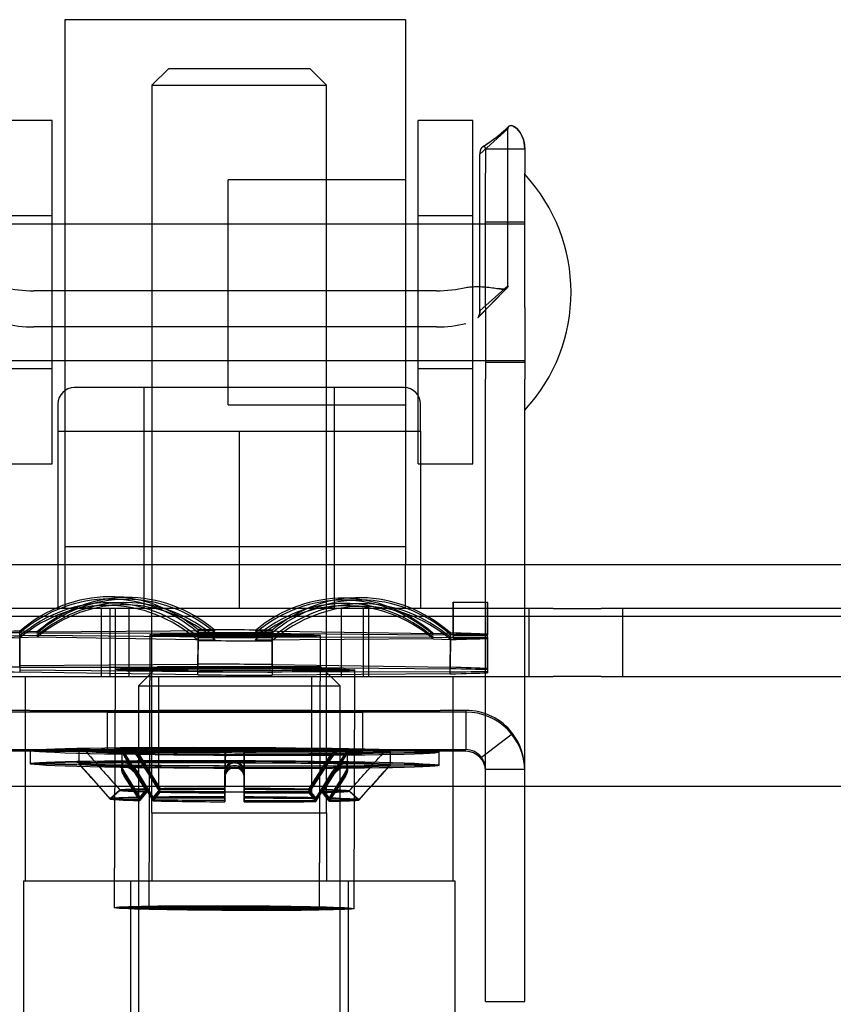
# Model space of a CAD drawing. Header units: inches. Extents: x 1 to 359, y -2 to 239.
# Tile 61 of 79: x 105.34 to 106.83, y 207.05 to 208.85. Entities that reach past the tile are written whole.
import ezdxf
from ezdxf.enums import TextEntityAlignment as Align
from ezdxf.lldxf.tags import DXFTag

# ---------------------------------------------------------------- set-up
doc = ezdxf.new("R2010")
doc.units = ezdxf.units.IN
doc.header["$MEASUREMENT"] = 0
for name, color, linetype in [('COM70838', 7, 'Continuous'), ('COM70839-3', 7, 'Continuous'), ('COM71195-7', 7, 'Continuous'), ('COM71298-2', 7, 'Continuous'), ('Default', 7, 'Continuous'), ('HAN13068', 7, 'Continuous'), ('HAN13068_NUT', 7, 'Continuous'), ('NTS18147', 7, 'Continuous'), ('ROL87452', 7, 'Continuous'), ('RVT17786', 7, 'Continuous'), ('RVT19000', 7, 'Continuous'), ('SPC87322', 7, 'Continuous'), ('STD26122', 7, 'Continuous'), ('WAF25376', 7, 'Continuous'), ('WAM30038', 7, 'Continuous')]:
    doc.layers.add(name, color=color, linetype=linetype)
doc.styles.add('SEACAD_Times_New_Roman', font='times.ttf')
tags = doc.linetypes.add('HIDDEN2', pattern=[0.1875, 0.125, -0.0625]).pattern_tags.tags
tags[6:7] = [DXFTag(74, 4), DXFTag(75, 0), DXFTag(340, '0'), DXFTag(46, 0.0), DXFTag(50, 0.0), DXFTag(44, 0.0), DXFTag(45, 0.0)]
tags[4:5] = [DXFTag(74, 4), DXFTag(75, 0), DXFTag(340, '0'), DXFTag(46, 0.0), DXFTag(50, 0.0), DXFTag(44, 0.0), DXFTag(45, 0.0)]
doc.dimstyles.new('HAMMOND_(STH_-_300x200)', dxfattribs={"dimtxt": 1.5, "dimasz": 1.875, "dimexe": 0.75, "dimexo": 0.75, "dimgap": 0.375, "dimtad": 0, "dimtih": 1, "dimtoh": 1, "dimzin": 0, "dimdsep": 46, "dimtxsty": 'SEACAD_Times_New_Roman', "dimblk1": '_SE_FILLED', "dimblk2": '_SE_FILLED', "dimsah": 1, "dimcen": 0.75, "dimadec": 0, "dimazin": 0, "dimtfac": 0.8, "dimtofl": 0, "dimtmove": 0, "dimatfit": 3, "dimfxl": 1, "dimtolj": 1, "dimtzin": 0, "dimarcsym": 0})

# ---------------------------------------------------------------- blocks, each defined once
blk = doc.blocks.new('SE3')
at = {"layer": 'COM70838', "color": 7, "linetype": 'HIDDEN2'}
for p, q in [((105.7162, 207.775), (105.2339, 207.775)), ((105.4889, 207.65), (105.4889, 207.775)), ((105.5389, 207.775), (105.5389, 207.65)), ((106.3171, 207.775), (105.7516, 207.775)), ((105.9289, 207.65), (105.9289, 207.775)), ((105.9789, 207.65), (105.9789, 207.775)), ((106.2724, 207.775), (106.2724, 207.65)), ((106.3171, 207.775), (106.4055, 207.775)), ((107.0639, 207.775), (106.4055, 207.775)), ((106.4454, 207.65), (106.4454, 207.775)), ((105.2339, 207.65), (106.3171, 207.65)), ((106.4055, 207.65), (106.3171, 207.65)), ((106.4055, 207.65), (107.1189, 207.65))]:
    blk.add_line(p, q, dxfattribs=at)
at = {"layer": 'COM70839-3', "color": 7, "linetype": 'HIDDEN2'}
for p, q in [((106.1828, 208.6085), (106.2342, 208.6549)), ((106.2342, 208.367), (106.2342, 208.6549)), ((106.1828, 208.3206), (106.1828, 208.6085)), ((106.1931, 208.6179), (106.2651, 208.6179)), ((106.1931, 208.6179), (106.1931, 208.5737)), ((106.2651, 208.6179), (106.2651, 208.5737)), ((106.1931, 208.327), (106.1931, 208.5737)), ((106.2651, 208.327), (106.2651, 208.5737)), ((106.2651, 208.4835), (106.1931, 208.4835)), ((106.1032, 208.3577), (105.3646, 208.3577)), ((106.1791, 208.3083), (106.2318, 208.3618)), ((106.1792, 208.3084), (106.2317, 208.3618)), ((106.1828, 208.3206), (106.2342, 208.367)), ((106.1931, 208.327), (106.1931, 208.1958)), ((106.2651, 208.327), (106.2651, 208.1958)), ((106.1032, 208.2915), (105.3646, 208.2915)), ((106.1931, 208.2265), (106.2651, 208.2265)), ((106.1931, 207.0988), (106.1931, 208.1958)), ((106.2651, 207.0988), (106.2651, 208.1958)), ((105.3576, 207.588), (105.3107, 207.588)), ((106.1571, 207.5848), (105.3107, 207.5848)), ((105.3576, 207.588), (106.1102, 207.588)), ((105.4999, 207.5849), (105.4999, 207.5852)), ((105.4999, 207.5129), (105.4999, 207.5849)), ((105.5934, 207.588), (105.5934, 207.516)), ((105.8744, 207.516), (105.8744, 207.588)), ((105.9679, 207.5849), (105.9679, 207.5852)), ((105.9679, 207.5129), (105.9679, 207.5849)), ((106.1571, 207.588), (106.1102, 207.588)), ((106.1571, 207.588), (106.1571, 207.516)), ((106.1857, 207.5019), (106.2428, 207.5458)), ((106.1857, 207.5018), (106.2428, 207.5457)), ((106.2428, 207.5458), (106.2428, 207.5457)), ((105.3107, 207.516), (105.3576, 207.516)), ((106.1571, 207.5128), (105.3107, 207.5128)), ((105.3576, 207.516), (106.1102, 207.516)), ((106.1102, 207.516), (106.1571, 207.516)), ((106.1857, 207.5019), (106.1857, 207.5018)), ((106.1931, 207.4799), (106.2651, 207.4799)), ((106.1931, 207.0538), (106.1931, 207.0988)), ((106.2651, 207.0538), (106.2651, 207.0988)), ((106.1931, 207.0538), (106.2651, 207.0538))]:
    blk.add_line(p, q, dxfattribs=at)
for centre, radius, start, end in [((106.0428, 208.8578), 0.2769, 301.5848, 314.4351), ((106.043, 208.8575), 0.2765, 308.7597, 314.4506), ((106.043, 208.8575), 0.2765, 301.5807, 303.9891), ((106.1571, 207.48), 0.108, 37.5055, 89.9987), ((106.1571, 207.4768), 0.108, 0, 90), ((106.1571, 207.4799), 0.108, 0.0016, 37.5087), ((106.1571, 207.48), 0.036, 37.4877, 89.9947), ((106.1571, 207.4768), 0.036, 0, 90), ((106.1571, 207.4799), 0.036, 0.003, 37.4978)]:
    blk.add_arc(centre, radius, start, end, dxfattribs=at)
for centre, major_axis, ratio, start_param, end_param in [((105.3646, 208.3968), (-0.1, 0), 0.390626, 1.001468, 1.570796), ((106.1032, 208.3968), (-0.1, 0), 0.390626, 1.570796, 2.140125), ((105.3646, 208.3305), (-0.1, 0), 0.390626, 1.001468, 1.570796), ((106.1032, 208.3305), (0.1, 0), 0.390626, 4.712389, 5.281717), ((105.7339, 207.5852), (-0.234, 0), 0.000115, 3.141593, 6.283185), ((105.7339, 207.5849), (0.234, 0), 0.000115, 3.141593, 6.283185), ((105.7339, 207.5132), (0.234, 0), 0.000115, 0, 3.141593), ((105.7339, 207.5129), (-0.234, 0), 0.000115, 0, 3.141593)]:
    blk.add_ellipse(centre, major_axis=major_axis, ratio=ratio, start_param=start_param, end_param=end_param, dxfattribs=at)
for centre, major_axis in [((105.7339, 207.588), (-0.1405, 0)), ((105.7339, 207.516), (0.1405, 0))]:
    blk.add_ellipse(centre, major_axis=major_axis, ratio=0.000115, dxfattribs=at)
for points, knots in [([(106.2342, 208.6549), (106.2343, 208.6554), (106.2343, 208.6558), (106.2344, 208.6563), (106.2344, 208.6565), (106.2345, 208.6568), (106.2345, 208.6568), (106.2347, 208.6577), (106.2349, 208.6583), (106.2358, 208.6597), (106.2368, 208.6603), (106.2406, 208.6611), (106.2441, 208.6602), (106.252, 208.6546), (106.2562, 208.6499), (106.2612, 208.6399), (106.2626, 208.6359), (106.2638, 208.6308), (106.264, 208.6298), (106.2644, 208.6275), (106.2646, 208.6261), (106.2648, 208.6246), (106.2648, 208.624), (106.2649, 208.6231), (106.2649, 208.6228), (106.265, 208.6222), (106.265, 208.6217), (106.2651, 208.6208), (106.2651, 208.6196), (106.2651, 208.6179)], [0, 0, 0, 0, 0.03125, 0.03125, 0.046875, 0.046875, 0.0625, 0.0625, 0.125, 0.125, 0.25, 0.25, 0.5, 0.5, 0.75, 0.75, 0.875, 0.875, 0.90625, 0.90625, 0.9375, 0.9375, 0.953125, 0.953125, 0.960938, 0.960938, 0.96875, 0.96875, 1, 1, 1, 1]), ([(106.2651, 208.6179), (106.2651, 208.6188), (106.2651, 208.6195), (106.2651, 208.6204), (106.2651, 208.6207), (106.265, 208.6211), (106.265, 208.6212), (106.2649, 208.6229), (106.2648, 208.6239), (106.2644, 208.6276), (106.264, 208.6298), (106.2626, 208.636), (106.2612, 208.6399), (106.2562, 208.6499), (106.252, 208.6546), (106.2441, 208.6602), (106.2406, 208.6611), (106.2369, 208.6603), (106.2358, 208.6597), (106.2351, 208.6585), (106.2349, 208.6583), (106.2348, 208.6578), (106.2347, 208.6577), (106.2346, 208.6574), (106.2346, 208.6571), (106.2344, 208.6566), (106.2343, 208.6559), (106.2342, 208.6549)], [0, 0, 0, 0, 0.015625, 0.015625, 0.023438, 0.023438, 0.03125, 0.03125, 0.0625, 0.0625, 0.125, 0.125, 0.25, 0.25, 0.5, 0.5, 0.75, 0.75, 0.875, 0.875, 0.90625, 0.90625, 0.921875, 0.921875, 0.9375, 0.9375, 1, 1, 1, 1]), ([(106.1931, 208.6179), (106.1931, 208.6181), (106.1931, 208.6186), (106.193, 208.6196), (106.1926, 208.6207), (106.192, 208.6216), (106.1904, 208.6229), (106.1872, 208.6223), (106.1846, 208.6185), (106.1835, 208.615), (106.1831, 208.613), (106.1829, 208.6108), (106.1828, 208.6093), (106.1828, 208.6085)], [0, 0, 0, 0, 0.026381, 0.052905, 0.106971, 0.162948, 0.220486, 0.464488, 0.727123, 0.794792, 0.862936, 0.931376, 1, 1, 1, 1]), ([(106.1571, 208.3639), (106.1587, 208.3641), (106.1619, 208.3645), (106.1682, 208.3651), (106.1758, 208.3654), (106.1843, 208.3653), (106.1946, 208.3647), (106.2059, 208.3633), (106.2167, 208.3615), (106.2248, 208.3605), (106.2297, 208.3607), (106.2325, 208.362), (106.234, 208.3639), (106.2341, 208.366), (106.2342, 208.367)], [0, 0, 0, 0, 0.040175, 0.080102, 0.158226, 0.23381, 0.30692, 0.445198, 0.573002, 0.690655, 0.799398, 0.868041, 0.934412, 1, 1, 1, 1]), ([(106.2342, 208.367), (106.2342, 208.3662), (106.234, 208.3648), (106.2333, 208.3629), (106.232, 208.3617), (106.2281, 208.3601), (106.2224, 208.3607), (106.2166, 208.3616), (106.2166, 208.3616)], [0, 0, 0, 0, 0.0491023, 0.0985231, 0.1490182, 0.2008436, 0.4264755, 0.4266891, 0.4266891, 0.4266891, 0.4266891]), ([(106.1828, 208.3206), (106.1828, 208.3201), (106.1828, 208.3196), (106.1828, 208.319), (106.1828, 208.3188), (106.1827, 208.3185), (106.1827, 208.3184), (106.1827, 208.3174), (106.1826, 208.3167), (106.1823, 208.3147), (106.1819, 208.3133), (106.1808, 208.3105), (106.1799, 208.3091), (106.1787, 208.3078)], [0, 0, 0, 0, 0.03125, 0.03125, 0.046875, 0.046875, 0.0625, 0.0625, 0.125, 0.125, 0.25, 0.25, 0.4245245, 0.4245245, 0.4245245, 0.4245245])]:
    blk.add_open_spline(points, degree=3, knots=knots, dxfattribs=at)
blk.add_open_spline([(106.1795, 208.3088), (106.1818, 208.3117), (106.1828, 208.3156), (106.1828, 208.3206)], degree=3, dxfattribs=at)
at = {"layer": 'COM71195-7', "color": 7, "linetype": 'Continuous'}
blk.add_line((108.3033, 207.448), (80.4935, 207.448), dxfattribs=at)
at = {"layer": 'COM71298-2', "color": 7, "linetype": 'HIDDEN2'}
blk.add_line((139.5514, 207.855), (79.6814, 207.855), dxfattribs=at)
at = {"layer": 'COM71298-2', "color": 7, "linetype": 'Continuous'}
blk.add_line((139.5514, 207.76), (79.6814, 207.76), dxfattribs=at)
at = {"layer": 'HAN13068', "color": 7, "linetype": 'HIDDEN2'}
for p, q in [((105.6114, 208.765), (105.5814, 208.735)), ((105.8714, 208.765), (105.6114, 208.765)), ((105.9014, 208.735), (105.8714, 208.765)), ((105.5814, 208.735), (105.9014, 208.735)), ((105.5814, 208.735), (105.5814, 207.775)), ((105.9014, 207.775), (105.9014, 208.735)), ((105.5814, 207.4), (105.5814, 207.275)), ((105.5814, 207.4), (105.7414, 207.4)), ((105.7414, 207.4), (105.9014, 207.4)), ((105.9014, 207.4), (105.9014, 207.275)), ((105.3459, 207.275), (105.5418, 207.275)), ((105.3459, 207.275), (105.3459, 206.573)), ((105.5418, 207.275), (105.941, 207.275)), ((105.5418, 207.275), (105.5418, 206.573)), ((105.941, 207.275), (106.1369, 207.275)), ((105.941, 207.275), (105.941, 206.573)), ((106.1369, 207.275), (106.1369, 206.573))]:
    blk.add_line(p, q, dxfattribs=at)
at = {"layer": 'HAN13068_NUT', "color": 7, "linetype": 'HIDDEN2'}
for p, q in [((106.0439, 208.18), (105.4389, 208.18)), ((105.5664, 208.18), (105.5664, 207.775)), ((105.9164, 207.775), (105.9164, 208.18)), ((105.4089, 208.15), (105.4089, 208.1)), ((106.0739, 208.1), (106.0739, 208.15)), ((105.4089, 208.1), (105.5752, 208.1)), ((105.4089, 208.1), (105.4089, 207.775)), ((105.5752, 208.1), (105.7414, 208.1)), ((105.7414, 208.1), (105.9077, 208.1)), ((105.7414, 208.1), (105.7414, 207.775)), ((105.9077, 208.1), (106.0739, 208.1)), ((106.0739, 208.1), (106.0739, 207.775))]:
    blk.add_line(p, q, dxfattribs=at)
for centre, start, end in [((105.4389, 208.15), 90, 180), ((106.0439, 208.15), 0, 90)]:
    blk.add_arc(centre, 0.03, start, end, dxfattribs=at)
at = {"layer": 'NTS18147', "color": 7, "linetype": 'HIDDEN2'}
for p, q in [((105.545, 207.795), (105.5135, 207.7962)), ((105.9548, 207.7945), (105.9233, 207.7935)), ((105.5233, 207.7814), (105.4918, 207.7805)), ((105.5293, 207.7856), (105.4978, 207.7853)), ((105.539, 207.7916), (105.5075, 207.7922)), ((105.9608, 207.7905), (105.9293, 207.7901)), ((105.9705, 207.7834), (105.939, 207.784)), ((105.9765, 207.7786), (105.945, 207.7798)), ((106.1972, 207.7861), (106.1342, 207.7863)), ((106.1972, 207.7858), (106.1342, 207.7861)), ((105.3387, 207.6702), (105.3389, 207.7332)), ((105.3387, 207.6671), (105.3389, 207.7301)), ((105.3389, 207.7247), (105.3387, 207.6617)), ((105.3704, 207.732), (105.3389, 207.7332)), ((105.3704, 207.7295), (105.3389, 207.7301)), ((105.3704, 207.7251), (105.3389, 207.7247)), ((105.3704, 207.722), (105.3389, 207.7211)), ((105.3704, 207.732), (105.6974, 207.7344)), ((105.3704, 207.7295), (105.6974, 207.7299)), ((105.6974, 207.7222), (105.3704, 207.7251)), ((105.6974, 207.717), (105.3704, 207.722)), ((105.5774, 207.7265), (105.5755, 207.226)), ((105.5774, 207.7262), (105.5755, 207.2258)), ((105.6659, 207.7356), (105.6656, 207.6726)), ((105.6659, 207.7305), (105.6656, 207.6675)), ((105.6656, 207.6588), (105.6659, 207.7218)), ((105.6974, 207.7344), (105.6659, 207.7356)), ((105.6974, 207.7299), (105.6659, 207.7305)), ((105.6974, 207.7222), (105.6659, 207.7218)), ((105.7704, 207.7341), (105.8019, 207.7351)), ((105.7704, 207.7341), (106.0974, 207.7291)), ((105.7704, 207.7296), (105.8019, 207.7299)), ((105.7704, 207.7296), (106.0974, 207.7267)), ((106.0974, 207.7222), (105.7704, 207.7219)), ((105.7704, 207.7219), (105.8019, 207.7213)), ((105.8017, 207.6721), (105.8019, 207.7351)), ((105.8017, 207.6669), (105.8019, 207.7299)), ((105.8019, 207.7213), (105.8017, 207.6583)), ((105.8885, 207.2248), (105.8904, 207.7253)), ((105.8885, 207.2246), (105.8904, 207.725)), ((106.0974, 207.7291), (106.1289, 207.7301)), ((106.0974, 207.7267), (106.1289, 207.727)), ((106.0974, 207.7222), (106.1289, 207.7216)), ((106.1289, 207.7301), (106.1286, 207.6671)), ((106.1289, 207.727), (106.1286, 207.664)), ((106.1286, 207.6586), (106.1289, 207.7216)), ((106.1339, 207.7277), (106.1339, 207.7203)), ((106.1339, 207.7277), (106.1969, 207.7275)), ((106.1339, 207.726), (106.1339, 207.7227)), ((106.1339, 207.726), (106.1969, 207.7257)), ((106.1339, 207.7227), (106.1969, 207.7224)), ((106.1967, 207.6645), (106.1969, 207.7275)), ((106.1967, 207.6627), (106.1969, 207.7257)), ((106.1969, 207.7224), (106.1967, 207.6594)), ((105.3389, 207.7211), (105.3387, 207.6581)), ((105.6656, 207.6531), (105.6659, 207.7161)), ((105.6974, 207.717), (105.6659, 207.7161)), ((106.0974, 207.7192), (105.7704, 207.7167)), ((105.7704, 207.7167), (105.8019, 207.7155)), ((105.8019, 207.7155), (105.8017, 207.6525)), ((106.0974, 207.7192), (106.1289, 207.718)), ((106.1286, 207.655), (106.1289, 207.718)), ((106.1339, 207.7203), (106.1969, 207.72)), ((106.1969, 207.72), (106.1967, 207.657)), ((105.3387, 207.6702), (105.6656, 207.6726)), ((105.3387, 207.6671), (105.6656, 207.6675)), ((105.8017, 207.6721), (106.1286, 207.6671)), ((105.6656, 207.6588), (105.3387, 207.6617)), ((105.6656, 207.6531), (105.3387, 207.6581)), ((105.5137, 207.6637), (105.512, 207.2263)), ((105.5137, 207.6634), (105.512, 207.226)), ((105.8017, 207.6669), (106.1286, 207.664)), ((106.1286, 207.6586), (105.8017, 207.6583)), ((106.1286, 207.655), (105.8017, 207.6525)), ((105.952, 207.2245), (105.9537, 207.662)), ((105.952, 207.2243), (105.9537, 207.6617)), ((106.1967, 207.6645), (106.1967, 207.657)), ((106.1967, 207.6627), (106.1967, 207.6594))]:
    blk.add_line(p, q, dxfattribs=at)
for centre, major_axis, ratio, start_param, end_param in [((105.5014, 207.4781), (-0.0121, -0.3181), 0.865814, 2.546334, 3.815754), ((105.5014, 207.4739), (-0.0061, -0.3183), 0.865981, 2.524392, 3.793812), ((105.5329, 207.4769), (-0.0121, -0.3181), 0.865814, 2.546334, 3.815754), ((105.5329, 207.4733), (-0.0061, -0.3183), 0.865981, 2.524392, 3.793812), ((105.9329, 207.4753), (0.0096, -0.3182), 0.8659, 2.46742, 3.736839), ((105.9644, 207.4763), (0.0096, -0.3182), 0.8659, 2.46742, 3.736839), ((105.9644, 207.4721), (0.0036, -0.3183), 0.866004, 2.489372, 3.758792), ((105.5014, 207.4669), (0.0036, -0.3183), 0.866004, 2.489372, 3.758792), ((105.5014, 207.4623), (0.0096, -0.3182), 0.8659, 2.46742, 3.736839), ((105.5329, 207.4673), (0.0036, -0.3183), 0.866004, 2.489372, 3.758792), ((105.5329, 207.4632), (0.0096, -0.3182), 0.8659, 2.46742, 3.736839), ((105.9329, 207.4718), (0.0036, -0.3183), 0.866004, 2.489372, 3.758792), ((105.9329, 207.4657), (-0.0061, -0.3183), 0.865981, 2.524392, 3.793812), ((105.9329, 207.4617), (-0.0121, -0.3181), 0.865814, 2.546334, 3.815754), ((105.9644, 207.4651), (-0.0061, -0.3183), 0.865981, 2.524392, 3.793812), ((105.9644, 207.4605), (-0.0121, -0.3181), 0.865814, 2.546334, 3.815754), ((106.1329, 207.468), (-0.0012, -0.3183), 0.000023, 2.498127, 3.767547), ((106.1959, 207.4675), (-0.0012, -0.3183), 0.000086, 2.487146, 3.756566), ((106.1959, 207.4677), (-0.0012, -0.3183), 0.000023, 2.498127, 3.767547), ((106.1329, 207.4677), (-0.0012, -0.3183), 0.000086, 2.487146, 3.141593), ((105.7339, 207.7256), (-0.5, 0.002), 0.019735, -0.659991, -0.387034), ((105.7339, 207.7259), (-0.5, 0.002), 0.008755, -0.660054, -0.387097), ((105.7339, 207.7259), (-0.5, 0.002), 0.008755, 0.387143, 0.6601), ((105.7339, 207.7256), (-0.5, 0.002), 0.019735, 0.387207, 0.660163), ((105.7339, 207.7256), (0.5, -0.002), 0.019735, 1.434404, 1.707361), ((105.7339, 207.7259), (0.5, -0.002), 0.008755, 1.434341, 1.707298), ((105.7339, 207.7259), (-0.5, 0.002), 0.008755, 1.434341, 1.707298), ((105.7339, 207.7256), (0.5, -0.002), 0.019735, 0.387207, 0.660163), ((105.7339, 207.7259), (0.5, -0.002), 0.008755, 0.387143, 0.6601), ((105.7339, 207.7259), (0.5, -0.002), 0.008755, -0.660054, -0.387097), ((105.7339, 207.7256), (-0.5, 0.002), 0.019735, 1.434404, 1.707361), ((105.7339, 207.7256), (0.5, -0.002), 0.019735, -0.659991, -0.387034), ((105.7337, 207.6629), (-0.5, 0.002), 0.008755, -0.660054, -0.387097), ((105.7337, 207.6626), (-0.5, 0.002), 0.019735, 4.575997, 4.848954), ((105.7337, 207.6629), (-0.5, 0.002), 0.008755, 4.575934, 4.84889), ((105.7337, 207.6626), (0.5, -0.002), 0.019735, 0.387207, 0.660163), ((105.7337, 207.6626), (-0.5, 0.002), 0.019735, 0.387207, 0.660163), ((105.7337, 207.6629), (0.5, -0.002), 0.008755, 4.575934, 4.84889), ((105.7337, 207.6626), (0.5, -0.002), 0.019735, 4.575997, 4.848954), ((105.7337, 207.6629), (0.5, -0.002), 0.008755, 0.387143, 0.6601), ((105.7337, 207.6629), (0.5, -0.002), 0.008755, -0.660054, -0.387097), ((105.7337, 207.6626), (0.5, -0.002), 0.019735, -0.659991, -0.387034)]:
    blk.add_ellipse(centre, major_axis=major_axis, ratio=ratio, start_param=start_param, end_param=end_param, dxfattribs=at)
for centre, major_axis, ratio in [((105.7339, 207.7256), (0.1565, -0.0006), 0.019735), ((105.7339, 207.7259), (0.1565, -0.0006), 0.008755), ((105.7337, 207.6626), (0.22, -0.0009), 0.019735), ((105.7337, 207.6629), (0.22, -0.0009), 0.008755), ((105.732, 207.2252), (0.22, -0.0009), 0.019735), ((105.732, 207.2254), (0.22, -0.0009), 0.008755), ((105.732, 207.2252), (0.1565, -0.0006), 0.019735), ((105.732, 207.2254), (0.1565, -0.0006), 0.008755)]:
    blk.add_ellipse(centre, major_axis=major_axis, ratio=ratio, dxfattribs=at)
at = {"layer": 'ROL87452', "color": 7, "linetype": 'HIDDEN2'}
for p, q in [((105.4214, 208.855), (105.4214, 207.855)), ((106.0464, 208.855), (105.4214, 208.855)), ((106.0464, 208.855), (106.0464, 207.855)), ((105.7214, 208.1485), (105.7214, 208.5615)), ((106.0464, 208.5615), (105.7214, 208.5615)), ((105.7214, 208.48), (105.4214, 208.48)), ((105.4214, 208.23), (105.7214, 208.23)), ((105.7214, 208.1485), (106.0464, 208.1485))]:
    blk.add_line(p, q, dxfattribs=at)
at = {"layer": 'RVT17786', "color": 7, "linetype": 'HIDDEN2'}
for p, q in [((106.2651, 208.48), (105.0551, 208.48)), ((105.0551, 208.23), (106.2651, 208.23))]:
    blk.add_line(p, q, dxfattribs=at)
blk.add_arc((106.0319, 208.355), 0.3182, 317.1291, 42.8709, dxfattribs=at)
at = {"layer": 'RVT19000', "color": 7, "linetype": 'HIDDEN2'}
for p, q in [((106.0464, 207.888), (105.4214, 207.888)), ((105.4214, 207.855), (105.4214, 207.775)), ((106.0464, 207.775), (106.0464, 207.855)), ((105.5389, 207.775), (105.5389, 207.65)), ((105.7516, 207.775), (105.7162, 207.775)), ((105.9289, 207.65), (105.9289, 207.775)), ((105.5934, 207.65), (105.5934, 207.438)), ((105.8744, 207.438), (105.8744, 207.65)), ((105.8744, 207.438), (105.5934, 207.438))]:
    blk.add_line(p, q, dxfattribs=at)
at = {"layer": 'SPC87322', "color": 7, "linetype": 'HIDDEN2'}
for p, q in [((105.5039, 207.775), (105.5039, 207.65)), ((105.5139, 207.775), (105.5139, 207.65)), ((105.5814, 207.4), (105.5814, 207.775)), ((105.9014, 207.4), (105.9014, 207.775)), ((105.9689, 207.775), (105.9689, 207.65)), ((105.3489, 207.65), (105.3489, 207.275)), ((106.1339, 207.275), (106.1339, 207.65))]:
    blk.add_line(p, q, dxfattribs=at)
at = {"layer": 'STD26122', "color": 7, "linetype": 'HIDDEN2'}
for p, q in [((105.5914, 207.668), (105.5564, 207.633)), ((105.8914, 207.668), (105.5914, 207.668)), ((105.9264, 207.633), (105.8914, 207.668)), ((105.5564, 207.633), (105.9264, 207.633)), ((105.5564, 207.633), (105.5564, 206.668)), ((105.9264, 206.668), (105.9264, 207.633))]:
    blk.add_line(p, q, dxfattribs=at)
at = {"layer": 'WAF25376', "color": 7, "linetype": 'HIDDEN2'}
for p, q in [((105.3981, 208.67), (105.2981, 208.67)), ((105.3981, 208.04), (105.3981, 208.67)), ((106.0698, 208.04), (106.0698, 208.67)), ((106.1698, 208.67), (106.0698, 208.67)), ((106.1698, 208.04), (106.1698, 208.67)), ((105.3981, 208.495), (105.2981, 208.495)), ((106.1698, 208.495), (106.0698, 208.495)), ((105.2981, 208.215), (105.3981, 208.215)), ((106.0698, 208.215), (106.1698, 208.215)), ((105.2981, 208.04), (105.3981, 208.04)), ((106.0698, 208.04), (106.1698, 208.04))]:
    blk.add_line(p, q, dxfattribs=at)
at = {"layer": 'WAM30038', "color": 7, "linetype": 'HIDDEN2'}
for p, q in [((105.3581, 207.5143), (105.358, 207.4903)), ((105.3581, 207.5141), (105.358, 207.4901)), ((105.4473, 207.514), (105.4472, 207.49)), ((105.4473, 207.5137), (105.4472, 207.4897)), ((105.4586, 207.5141), (105.4648, 207.5072)), ((105.4648, 207.5069), (105.4586, 207.5138)), ((105.5259, 207.5172), (105.5258, 207.4876)), ((105.5259, 207.5153), (105.5258, 207.4858)), ((105.5259, 207.512), (105.5258, 207.4825)), ((105.5259, 207.5097), (105.5258, 207.4801)), ((105.531, 207.5083), (105.5274, 207.5153)), ((105.5274, 207.5121), (105.531, 207.5052)), ((105.5274, 207.5098), (105.531, 207.503)), ((105.5717, 207.4439), (105.531, 207.51)), ((105.5717, 207.4427), (105.531, 207.5083)), ((105.531, 207.5052), (105.5717, 207.4403)), ((105.5505, 207.5154), (105.5557, 207.5084)), ((105.5557, 207.5049), (105.5505, 207.5118)), ((105.5557, 207.5024), (105.5505, 207.5093)), ((105.5557, 207.5104), (105.5965, 207.4443)), ((105.5557, 207.5084), (105.5965, 207.4428)), ((105.5965, 207.44), (105.5557, 207.5049)), ((105.7153, 207.4448), (105.7156, 207.5111)), ((105.7153, 207.4428), (105.7156, 207.5084)), ((105.7154, 207.4749), (105.7156, 207.5111)), ((105.7154, 207.4723), (105.7156, 207.5084)), ((105.7156, 207.5084), (105.7167, 207.5153)), ((105.7167, 207.5105), (105.7156, 207.5037)), ((105.7167, 207.5073), (105.7156, 207.5005)), ((105.7494, 207.5152), (105.7506, 207.5082)), ((105.7506, 207.5035), (105.7494, 207.5104)), ((105.7506, 207.5109), (105.7503, 207.4447)), ((105.7506, 207.5082), (105.7503, 207.4427)), ((105.7504, 207.4748), (105.7506, 207.5109)), ((105.7504, 207.4721), (105.7506, 207.5082)), ((105.8691, 207.4433), (105.9104, 207.509)), ((105.8691, 207.4418), (105.9104, 207.507)), ((105.9351, 207.5084), (105.8939, 207.4427)), ((105.9351, 207.5067), (105.8939, 207.4414)), ((105.9104, 207.507), (105.9156, 207.514)), ((105.9156, 207.5104), (105.9104, 207.5035)), ((105.9156, 207.5078), (105.9104, 207.501)), ((105.9388, 207.5137), (105.9351, 207.5067)), ((105.9351, 207.5036), (105.9388, 207.5105)), ((105.9351, 207.5014), (105.9388, 207.5082)), ((105.9402, 207.486), (105.9403, 207.5155)), ((105.9402, 207.4842), (105.9403, 207.5137)), ((105.9402, 207.4808), (105.9403, 207.5104)), ((105.9402, 207.4785), (105.9403, 207.5081)), ((106.0013, 207.5051), (106.0076, 207.5119)), ((106.0076, 207.5117), (106.0013, 207.5048)), ((106.0188, 207.4878), (106.0189, 207.5118)), ((106.0188, 207.4875), (106.0189, 207.5115)), ((106.108, 207.4874), (106.1081, 207.5114)), ((106.108, 207.4871), (106.1081, 207.5111)), ((105.531, 207.503), (105.5717, 207.4386)), ((105.5965, 207.438), (105.5557, 207.5024)), ((105.7156, 207.5037), (105.7153, 207.4391)), ((105.7156, 207.5005), (105.7153, 207.4365)), ((105.7154, 207.4676), (105.7156, 207.5037)), ((105.7154, 207.4643), (105.7156, 207.5005)), ((105.7503, 207.439), (105.7506, 207.5035)), ((105.7503, 207.4364), (105.7506, 207.5003)), ((105.7504, 207.4674), (105.7506, 207.5035)), ((105.7504, 207.4642), (105.7506, 207.5003)), ((105.9104, 207.5035), (105.8691, 207.4389)), ((105.9104, 207.501), (105.8691, 207.4369)), ((105.8939, 207.4391), (105.9351, 207.5036)), ((105.8939, 207.4373), (105.9351, 207.5014)), ((105.5308, 207.4739), (105.559, 207.4283)), ((105.5308, 207.4722), (105.559, 207.4269)), ((105.559, 207.4243), (105.5308, 207.4691)), ((105.5837, 207.4287), (105.5556, 207.4743)), ((105.5837, 207.427), (105.5556, 207.4723)), ((105.5556, 207.4688), (105.5837, 207.424)), ((105.7154, 207.4749), (105.7152, 207.4293)), ((105.7154, 207.4723), (105.7152, 207.427)), ((105.7502, 207.4291), (105.7504, 207.4748)), ((105.7502, 207.4269), (105.7504, 207.4721)), ((105.9102, 207.4729), (105.8818, 207.4275)), ((105.9102, 207.4709), (105.8818, 207.4259)), ((105.9065, 207.4269), (105.935, 207.4723)), ((105.9065, 207.4256), (105.935, 207.4706)), ((105.559, 207.4224), (105.5308, 207.4669)), ((105.5556, 207.4663), (105.5837, 207.4218)), ((105.7152, 207.423), (105.7154, 207.4676)), ((105.7152, 207.4202), (105.7154, 207.4643)), ((105.7504, 207.4674), (105.7502, 207.4229)), ((105.7504, 207.4642), (105.7502, 207.4201)), ((105.8818, 207.4228), (105.9102, 207.4674)), ((105.8818, 207.4207), (105.9102, 207.4649)), ((105.935, 207.4675), (105.9065, 207.423)), ((105.935, 207.4653), (105.9065, 207.4211)), ((105.5225, 207.4419), (105.5045, 207.426)), ((105.5225, 207.4418), (105.5045, 207.4259)), ((105.5045, 207.4257), (105.5225, 207.4416)), ((105.5045, 207.4252), (105.5225, 207.4411)), ((105.559, 207.4283), (105.5717, 207.4439)), ((105.559, 207.4269), (105.5717, 207.4427)), ((105.5717, 207.4403), (105.559, 207.4243)), ((105.5717, 207.4386), (105.559, 207.4224)), ((105.5965, 207.4443), (105.5837, 207.4287)), ((105.5965, 207.4428), (105.5837, 207.427)), ((105.5837, 207.424), (105.5965, 207.44)), ((105.5837, 207.4218), (105.5965, 207.438)), ((105.7152, 207.4293), (105.7153, 207.4448)), ((105.7152, 207.427), (105.7153, 207.4428)), ((105.7153, 207.4391), (105.7152, 207.423)), ((105.7153, 207.4365), (105.7152, 207.4202)), ((105.7503, 207.4447), (105.7502, 207.4291)), ((105.7503, 207.4427), (105.7502, 207.4269)), ((105.7502, 207.4229), (105.7503, 207.439)), ((105.7502, 207.4201), (105.7503, 207.4364)), ((105.8818, 207.4275), (105.8691, 207.4433)), ((105.8818, 207.4259), (105.8691, 207.4418)), ((105.8691, 207.4389), (105.8818, 207.4228)), ((105.8691, 207.4369), (105.8818, 207.4207)), ((105.8939, 207.4427), (105.9065, 207.4269)), ((105.8939, 207.4414), (105.9065, 207.4256)), ((105.9065, 207.423), (105.8939, 207.4391)), ((105.9065, 207.4211), (105.8939, 207.4373)), ((105.961, 207.4242), (105.9431, 207.4402)), ((105.961, 207.4241), (105.9431, 207.4401)), ((105.9431, 207.4399), (105.961, 207.4239)), ((105.9431, 207.4395), (105.961, 207.4234))]:
    blk.add_line(p, q, dxfattribs=at)
for centre, radius, start, end in [((105.0217, 207.0815), 0.5899, 41.3331, 43.8346), ((104.3913, 206.5175), 1.4355, 41.6084, 42.6453), ((105.7271, 207.7229), 0.3643, 219.7945, 223.9037), ((105.7336, 207.476), 0.0183, 92.0702, 183.3461), ((105.7336, 207.4732), 0.0182, 91.7813, 183.0723), ((105.7335, 207.4683), 0.0181, 91.525, 182.4074), ((105.7321, 207.4759), 0.0184, 356.4974, 87.2007), ((105.7322, 207.4732), 0.0182, 356.7377, 87.516), ((105.7324, 207.4684), 0.018, 356.9293, 88.2404), ((106.9065, 206.6546), 1.2175, 136.8155, 138.0381), ((106.4146, 207.1006), 0.5537, 135.6347, 138.2995), ((106.2697, 207.2416), 0.3514, 135.5782, 139.8381), ((105.7334, 207.465), 0.018, 91.1992, 182.1362), ((105.7325, 207.4651), 0.0179, 357.2193, 88.5401)]:
    blk.add_arc(centre, radius, start, end, dxfattribs=at)
for centre, ratio in [((105.7331, 207.5126), 0.019735), ((105.7331, 207.5129), 0.008755), ((105.733, 207.4886), 0.019735), ((105.733, 207.4889), 0.008755)]:
    blk.add_ellipse(centre, major_axis=(-0.375, 0.0015), ratio=ratio, dxfattribs=at)
for centre, major_axis, ratio, start_param, end_param in [((105.4648, 207.5139), (0.0175, -0.0001), 0.008755, 1.935162, 4.348069), ((105.4648, 207.5137), (0.0175, -0.0001), 0.019735, 1.935225, 4.348132), ((105.7331, 207.5126), (-0.275, 0.0011), 0.019735, -0.725818, -0.059408), ((105.7331, 207.5129), (-0.275, 0.0011), 0.008755, -0.725881, -0.059471), ((105.7331, 207.5129), (-0.275, 0.0011), 0.008755, 0.059517, 0.725927), ((105.7331, 207.5126), (-0.275, 0.0011), 0.019735, 0.059581, 0.72599), ((105.5434, 207.5171), (0.0175, -0.0001), 0.019735, 1.149827, 3.562734), ((105.5434, 207.5153), (0.0175, -0.0001), 0.008755, 1.149764, 3.562671), ((105.5434, 207.512), (0.0175, -0.0001), 0.008755, 2.72056, 5.133467), ((105.5434, 207.5096), (0.0175, -0.0001), 0.019735, 2.720624, 5.133531), ((105.7331, 207.5126), (-0.275, 0.0011), 0.019735, -1.511216, -0.844806), ((105.7331, 207.5129), (-0.275, 0.0011), 0.008755, -1.511279, -0.844869), ((105.7331, 207.5129), (-0.275, 0.0011), 0.008755, 0.844915, 1.511325), ((105.7331, 207.5126), (-0.275, 0.0011), 0.019735, 0.844979, 1.511388), ((105.7331, 207.5179), (0.0175, -0.0001), 0.019735, 0.364429, 2.777336), ((105.7331, 207.5152), (0.0175, -0.0001), 0.008755, 0.364366, 2.777273), ((105.7331, 207.5105), (-0.0175, 0.0001), 0.008755, 0.364366, 2.777273), ((105.7331, 207.5073), (-0.0175, 0.0001), 0.019735, 0.364429, 2.777336), ((105.7331, 207.5126), (0.275, -0.0011), 0.019735, 0.844979, 1.511388), ((105.7331, 207.5129), (0.275, -0.0011), 0.008755, 0.844915, 1.511325), ((105.7331, 207.5129), (0.275, -0.0011), 0.008755, -1.511279, -0.844869), ((105.7331, 207.5126), (0.275, -0.0011), 0.019735, -1.511216, -0.844806), ((105.9228, 207.5156), (-0.0175, 0.0001), 0.019735, 2.720624, 5.133531), ((105.9228, 207.5138), (-0.0175, 0.0001), 0.008755, 2.72056, 5.133467), ((105.9228, 207.5105), (-0.0175, 0.0001), 0.008755, 1.149764, 3.562671), ((105.9228, 207.5081), (-0.0175, 0.0001), 0.019735, 1.149827, 3.562734), ((105.7331, 207.5126), (0.275, -0.0011), 0.019735, 0.059581, 0.72599), ((105.7331, 207.5129), (0.275, -0.0011), 0.008755, 0.059517, 0.725927), ((105.7331, 207.5129), (0.275, -0.0011), 0.008755, -0.725881, -0.059471), ((105.7331, 207.5126), (0.275, -0.0011), 0.019735, -0.725818, -0.059408), ((106.0014, 207.5118), (-0.0175, 0.0001), 0.008755, 1.935162, 4.348069), ((106.0014, 207.5116), (-0.0175, 0.0001), 0.019735, 1.935225, 4.348132), ((105.733, 207.4886), (0.2858, -0.0011), 0.019735, 2.356281, 3.141679), ((105.733, 207.4889), (0.2858, -0.0011), 0.008755, 2.356218, 3.141616), ((105.733, 207.4889), (-0.2858, 0.0011), 0.008755, 0.000023, 0.785421), ((105.733, 207.4886), (-0.2858, 0.0011), 0.019735, 0.000086, 0.785484), ((105.733, 207.4886), (-0.2858, 0.0011), 0.019735, 4.712475, 5.497873), ((105.733, 207.4889), (-0.2858, 0.0011), 0.008755, 4.712412, 5.49781), ((105.733, 207.4889), (-0.2858, 0.0011), 0.008755, 0.785421, 1.570819), ((105.733, 207.4886), (0.2858, -0.0011), 0.019735, 0.785484, 1.570883), ((105.733, 207.4889), (0.2858, -0.0011), 0.008755, 0.785421, 1.570819), ((105.733, 207.4889), (0.2858, -0.0011), 0.008755, 4.712412, 5.49781), ((105.733, 207.4886), (0.2858, -0.0011), 0.019735, 0.000086, 0.785484), ((105.733, 207.4889), (0.2858, -0.0011), 0.008755, 0.000023, 0.785421), ((105.733, 207.4889), (-0.2858, 0.0011), 0.008755, 2.356218, 3.141616), ((105.733, 207.4886), (-0.2858, 0.0011), 0.019735, 2.356281, 3.141679), ((105.733, 207.4886), (-0.2858, 0.0011), 0.019735, 0.785484, 1.570883), ((105.733, 207.4886), (0.2858, -0.0011), 0.019735, 4.712475, 5.497873), ((105.7328, 207.4406), (-0.211, 0.0008), 0.019735, -0.702278, -0.082948), ((105.7328, 207.4409), (-0.211, 0.0008), 0.008755, -0.702341, -0.083011), ((105.7328, 207.4409), (-0.211, 0.0008), 0.008755, 0.083057, 0.702387), ((105.7328, 207.4406), (-0.211, 0.0008), 0.019735, 0.08312, 0.702451), ((105.7328, 207.4406), (-0.211, 0.0008), 0.019735, -1.487676, -0.868346), ((105.7328, 207.4409), (-0.211, 0.0008), 0.008755, -1.48774, -0.868409), ((105.7328, 207.4409), (-0.211, 0.0008), 0.008755, 0.868455, 1.487786), ((105.7328, 207.4406), (-0.211, 0.0008), 0.019735, 0.868518, 1.487849), ((105.7328, 207.4406), (0.211, -0.0008), 0.019735, 0.868518, 1.487849), ((105.7328, 207.4409), (0.211, -0.0008), 0.008755, 0.868455, 1.487786), ((105.7328, 207.4409), (0.211, -0.0008), 0.008755, -1.48774, -0.868409), ((105.7328, 207.4406), (0.211, -0.0008), 0.019735, -1.487676, -0.868346), ((105.7328, 207.4406), (0.211, -0.0008), 0.019735, 0.08312, 0.702451), ((105.7328, 207.4409), (0.211, -0.0008), 0.008755, 0.083057, 0.702387), ((105.7328, 207.4409), (0.211, -0.0008), 0.008755, -0.702341, -0.083011), ((105.7328, 207.4406), (0.211, -0.0008), 0.019735, -0.702278, -0.082948), ((105.7327, 207.4247), (-0.2289, 0.0009), 0.019735, -0.708797, -0.076428), ((105.7327, 207.4249), (-0.2289, 0.0009), 0.008755, -0.708861, -0.076492), ((105.7327, 207.4249), (-0.2289, 0.0009), 0.008755, 0.076538, 0.708907), ((105.7327, 207.4247), (-0.2289, 0.0009), 0.019735, 0.076601, 0.70897), ((105.7327, 207.4247), (-0.2289, 0.0009), 0.019735, -1.494195, -0.861827), ((105.7327, 207.4249), (-0.2289, 0.0009), 0.008755, -1.494259, -0.86189), ((105.7327, 207.4249), (-0.2289, 0.0009), 0.008755, 0.861936, 1.494305), ((105.7327, 207.4247), (-0.2289, 0.0009), 0.019735, 0.861999, 1.494368), ((105.7327, 207.4247), (0.2289, -0.0009), 0.019735, 0.861999, 1.494368), ((105.7327, 207.4249), (0.2289, -0.0009), 0.008755, 0.861936, 1.494305), ((105.7327, 207.4249), (0.2289, -0.0009), 0.008755, -1.494259, -0.86189), ((105.7327, 207.4247), (0.2289, -0.0009), 0.019735, -1.494195, -0.861827), ((105.7327, 207.4247), (0.2289, -0.0009), 0.019735, 0.076601, 0.70897), ((105.7327, 207.4249), (0.2289, -0.0009), 0.008755, 0.076538, 0.708907), ((105.7327, 207.4249), (0.2289, -0.0009), 0.008755, -0.708861, -0.076492), ((105.7327, 207.4247), (0.2289, -0.0009), 0.019735, -0.708797, -0.076428)]:
    blk.add_ellipse(centre, major_axis=major_axis, ratio=ratio, start_param=start_param, end_param=end_param, dxfattribs=at)
for points, knots in [([(105.4648, 207.5072), (105.4662, 207.5056), (105.4676, 207.504), (105.469, 207.5024), (105.4868, 207.4822), (105.5047, 207.462), (105.5225, 207.4419)], [0, 0, 0, 0, 0.073129, 0.073129, 0.073129, 1, 1, 1, 1]), ([(105.4648, 207.5071), (105.4662, 207.5055), (105.4676, 207.5039), (105.469, 207.5023), (105.4868, 207.4821), (105.5047, 207.462), (105.5225, 207.4418)], [0, 0, 0, 0, 0.073129, 0.073129, 0.073129, 1, 1, 1, 1]), ([(105.9431, 207.4402), (105.9611, 207.4602), (105.9791, 207.4803), (105.9971, 207.5003), (105.9985, 207.5019), (105.9999, 207.5035), (106.0013, 207.5051)], [0, 0, 0, 0, 0.926871, 0.926871, 0.926871, 1, 1, 1, 1]), ([(105.9431, 207.4401), (105.9611, 207.4602), (105.9791, 207.4802), (105.9971, 207.5002), (105.9985, 207.5018), (105.9999, 207.5034), (106.0013, 207.505)], [0, 0, 0, 0, 0.926871, 0.926871, 0.926871, 1, 1, 1, 1]), ([(105.5309, 207.4914), (105.5289, 207.4914), (105.5274, 207.4906), (105.5258, 207.4881), (105.5256, 207.4864), (105.5263, 207.4808), (105.5282, 207.4765), (105.5308, 207.4722)], [0, 0, 0, 0, 0.25, 0.25, 0.5, 0.5, 1, 1, 1, 1]), ([(105.5308, 207.4691), (105.5295, 207.4712), (105.5284, 207.4733), (105.5267, 207.4774), (105.5261, 207.4794), (105.5256, 207.483), (105.5258, 207.4847), (105.5274, 207.4872), (105.5289, 207.4879), (105.5309, 207.4879)], [0, 0, 0, 0, 0.25, 0.25, 0.5, 0.5, 0.75, 0.75, 1, 1, 1, 1]), ([(105.5258, 207.4877), (105.5258, 207.4872), (105.5258, 207.4868), (105.5263, 207.4825), (105.5281, 207.4782), (105.5308, 207.4739)], [0.4388777, 0.4388777, 0.4388777, 0.4388777, 0.5, 0.5, 1, 1, 1, 1]), ([(105.5556, 207.4743), (105.5542, 207.4764), (105.5527, 207.4786), (105.5492, 207.4827), (105.5472, 207.4848), (105.5428, 207.4885), (105.5404, 207.4901), (105.5355, 207.4927), (105.5329, 207.4934), (105.5309, 207.4934)], [0, 0, 0, 0, 0.25, 0.25, 0.5, 0.5, 0.75, 0.75, 1, 1, 1, 1]), ([(105.5556, 207.4723), (105.5542, 207.4745), (105.5527, 207.4766), (105.5492, 207.4807), (105.5472, 207.4828), (105.5428, 207.4864), (105.5404, 207.4881), (105.5355, 207.4907), (105.5329, 207.4914), (105.5309, 207.4914)], [0, 0, 0, 0, 0.25, 0.25, 0.5, 0.5, 0.75, 0.75, 1, 1, 1, 1]), ([(105.5309, 207.4879), (105.5329, 207.4879), (105.5355, 207.4871), (105.5404, 207.4845), (105.5428, 207.4828), (105.5493, 207.4773), (105.5529, 207.473), (105.5556, 207.4688)], [0, 0, 0, 0, 0.25, 0.25, 0.5, 0.5, 1, 1, 1, 1]), ([(105.9351, 207.4918), (105.933, 207.4919), (105.9305, 207.4911), (105.9256, 207.4886), (105.9232, 207.487), (105.9165, 207.4815), (105.913, 207.4772), (105.9102, 207.4729)], [0, 0, 0, 0, 0.25, 0.25, 0.5, 0.5, 1, 1, 1, 1]), ([(105.9351, 207.4899), (105.933, 207.4899), (105.9305, 207.4891), (105.9256, 207.4866), (105.9232, 207.485), (105.9165, 207.4795), (105.913, 207.4752), (105.9102, 207.4709)], [0, 0, 0, 0, 0.25, 0.25, 0.5, 0.5, 1, 1, 1, 1]), ([(105.935, 207.4706), (105.9364, 207.4728), (105.9375, 207.4749), (105.9392, 207.479), (105.9399, 207.481), (105.9403, 207.4847), (105.9401, 207.4864), (105.9386, 207.489), (105.9371, 207.4898), (105.9351, 207.4899)], [0, 0, 0, 0, 0.25, 0.25, 0.5, 0.5, 0.75, 0.75, 1, 1, 1, 1]), ([(105.5045, 207.426), (105.4931, 207.4389), (105.4817, 207.4518), (105.4703, 207.4647), (105.4684, 207.4668), (105.4665, 207.4689), (105.4646, 207.471)], [0, 0, 0, 0, 0.858552, 0.858552, 0.858552, 1, 1, 1, 1]), ([(105.5045, 207.4259), (105.4931, 207.4388), (105.4817, 207.4517), (105.4703, 207.4646), (105.4684, 207.4667), (105.4665, 207.4688), (105.4646, 207.471)], [0, 0, 0, 0, 0.858552, 0.858552, 0.858552, 1, 1, 1, 1]), ([(105.4646, 207.4703), (105.4665, 207.4681), (105.4684, 207.466), (105.4703, 207.4639), (105.4817, 207.451), (105.4931, 207.4381), (105.5045, 207.4252)], [0, 0, 0, 0, 0.141448, 0.141448, 0.141448, 1, 1, 1, 1]), ([(105.5308, 207.4669), (105.5295, 207.469), (105.5284, 207.4711), (105.5267, 207.4751), (105.5261, 207.4771), (105.5258, 207.4793), (105.5258, 207.4798), (105.5258, 207.4802)], [0, 0, 0, 0, 0.25, 0.25, 0.5, 0.5, 0.5625444, 0.5625444, 0.5625444, 0.5625444]), ([(105.5309, 207.4854), (105.5329, 207.4854), (105.5355, 207.4845), (105.5404, 207.482), (105.5428, 207.4803), (105.5494, 207.4747), (105.5529, 207.4705), (105.5556, 207.4663)], [0, 0, 0, 0, 0.25, 0.25, 0.5, 0.5, 1, 1, 1, 1]), ([(105.9102, 207.4674), (105.9116, 207.4695), (105.9132, 207.4716), (105.9167, 207.4757), (105.9187, 207.4777), (105.9231, 207.4813), (105.9255, 207.483), (105.9305, 207.4855), (105.933, 207.4863), (105.9351, 207.4863)], [0, 0, 0, 0, 0.25, 0.25, 0.5, 0.5, 0.75, 0.75, 1, 1, 1, 1]), ([(105.9102, 207.4649), (105.9116, 207.467), (105.9132, 207.4691), (105.9167, 207.4731), (105.9188, 207.4751), (105.9231, 207.4788), (105.9255, 207.4805), (105.9305, 207.483), (105.933, 207.4838), (105.9351, 207.4838)], [0, 0, 0, 0, 0.25, 0.25, 0.5, 0.5, 0.75, 0.75, 1, 1, 1, 1]), ([(105.9351, 207.4863), (105.9371, 207.4863), (105.9386, 207.4856), (105.9401, 207.4831), (105.9403, 207.4814), (105.9396, 207.476), (105.9377, 207.4718), (105.935, 207.4675)], [0, 0, 0, 0, 0.25, 0.25, 0.5, 0.5, 1, 1, 1, 1]), ([(105.935, 207.4723), (105.9364, 207.4745), (105.9375, 207.4766), (105.9392, 207.4807), (105.9399, 207.4828), (105.9401, 207.4852), (105.9402, 207.4856), (105.9402, 207.4861)], [0, 0, 0, 0, 0.25, 0.25, 0.5, 0.5, 0.5625444, 0.5625444, 0.5625444, 0.5625444]), ([(105.9351, 207.4838), (105.9371, 207.4839), (105.9386, 207.4831), (105.9401, 207.4807), (105.9403, 207.4791), (105.9396, 207.4737), (105.9377, 207.4695), (105.935, 207.4653)], [0, 0, 0, 0, 0.25, 0.25, 0.5, 0.5, 1, 1, 1, 1]), ([(106.0012, 207.4689), (105.9993, 207.4668), (105.9974, 207.4647), (105.9955, 207.4626), (105.984, 207.4498), (105.9725, 207.437), (105.961, 207.4242)], [0, 0, 0, 0, 0.141448, 0.141448, 0.141448, 1, 1, 1, 1]), ([(106.0012, 207.4689), (105.9993, 207.4668), (105.9974, 207.4646), (105.9955, 207.4625), (105.984, 207.4497), (105.9725, 207.4369), (105.961, 207.4241)], [0, 0, 0, 0, 0.141448, 0.141448, 0.141448, 1, 1, 1, 1]), ([(105.961, 207.4234), (105.9725, 207.4362), (105.984, 207.449), (105.9955, 207.4618), (105.9974, 207.464), (105.9993, 207.4661), (106.0012, 207.4682)], [0, 0, 0, 0, 0.858552, 0.858552, 0.858552, 1, 1, 1, 1])]:
    blk.add_open_spline(points, degree=3, knots=knots, dxfattribs=at)
blk = doc.blocks.new('DMBLK62')
at = {"layer": 'Default', "linetype": 'Continuous', "transparency": 16777216}
for points in [[(82.2734, 201.7735), (82.2734, 202.3985), (80.3984, 202.086)], [(106.5234, 201.7735), (108.3984, 202.086), (106.5234, 202.3985)]]:
    blk.add_hatch(color=7, dxfattribs=at).paths.add_polyline_path(points)
at = {"layer": 'Default', "color": 7, "linetype": 'Continuous', "transparency": 16777216}
for p, q in [((108.3984, 206.3555), (108.3984, 201.336)), ((80.3984, 206.303), (80.3984, 201.336)), ((80.3984, 202.086), (91.3142, 202.086)), ((97.4827, 202.086), (108.3984, 202.086))]:
    blk.add_line(p, q, dxfattribs=at)
at = {"layer": 'Default', "color": 7, "linetype": 'Continuous', "transparency": 16777216, "style": 'SEACAD_Times_New_Roman'}
for s, p in [('28.00', (91.8392, 202.836)), ('DOO', (91.9991, 200.586))]:
    blk.add_text(s, height=1.5, dxfattribs=at).set_placement(p, align=Align.TOP_LEFT)
blk = doc.blocks.new('_SE_FILLED')
at = {"color": 0}
blk.add_line((0, 0), (-1, 0), dxfattribs=at)
blk.add_solid([(0, 0), (-1, -0.1665), (-1, 0.1665), (0, 0)], dxfattribs=at)

msp = doc.modelspace()

# ---------------------------------------------------------------- block references
at = {"layer": 'Default'}
msp.add_blockref('SE3', (0, 0), dxfattribs=at)

# ---------------------------------------------------------------- dimensions: what is measured, and where the dimension line sits
at = {"layer": 'Default', "color": 7, "linetype": 'Continuous'}
dim = msp.add_linear_dim(base=(80.3984, 202.086), p1=(80.3984, 207.053), p2=(108.3984, 207.1055), angle=0.1074, text='\\A1;<>\\PDOO', dimstyle='HAMMOND_(STH_-_300x200)', dxfattribs=at)
dim.commit()
dim.dimension.update_dxf_attribs({"geometry": 'DMBLK62', "text_midpoint": (94.3984, 202.086), "dimtype": 161})

doc.saveas('drawing.dxf')
